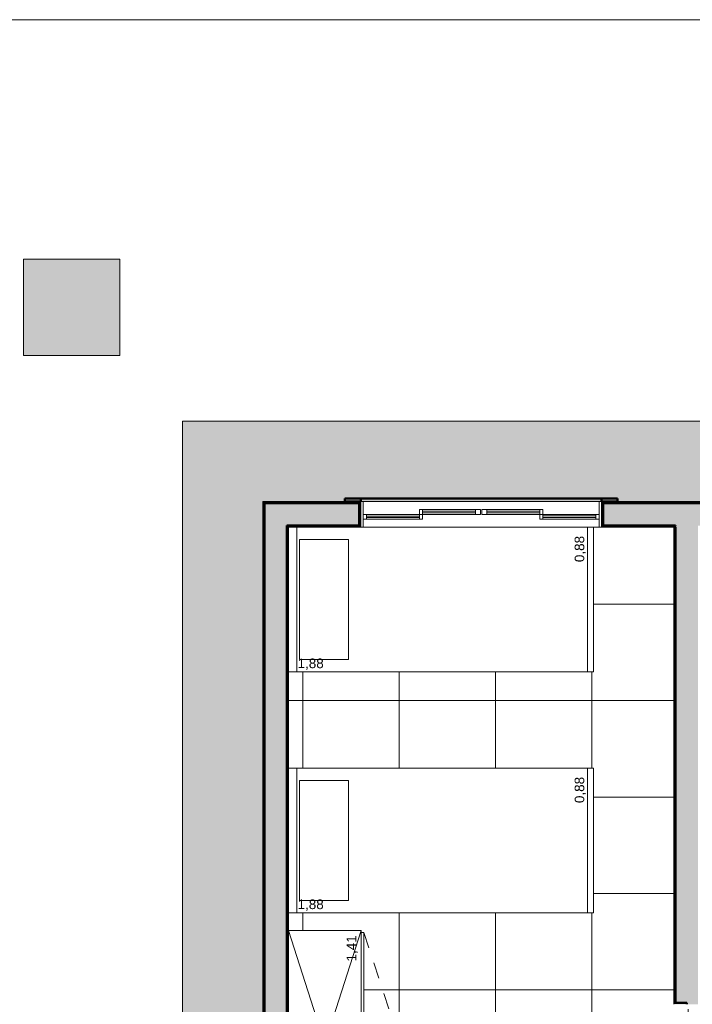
# Model space of a CAD drawing. Header units: metres. Extents: x -14 to 13.9, y -18.2 to 7.6.
# Tile 182 of 195: x -9.2 to -5, y -14.4 to -8.2. Entities that reach past the tile are written whole.
import ezdxf

# ---------------------------------------------------------------- set-up
doc = ezdxf.new("R2010")
doc.units = ezdxf.units.M
doc.linetypes.add('Traço', pattern=[0.00635, 0.003175, -0.003175])
for name, color, linetype, lineweight in [('A-DETL-GENF', 7, 'Continuous', 5), ('A-DETL-THIN', 7, 'Continuous', 5), ('A-FLOR', 7, 'Continuous', 5), ('A-FLOR-PATT', 7, 'Continuous', 5), ('A-GLAZ', 7, 'Continuous', 5), ('A-WALL', 7, 'Continuous', 5), ('A-WALL-PATT', 7, 'Continuous', 50), ('G-ANNO-TEXT', 7, 'Continuous', 9), ('I-FURN', 7, 'Continuous', 5), ('I-WALL', 7, 'Continuous', 5)]:
    doc.layers.add(name, color=color, linetype=linetype, lineweight=lineweight)
doc.layers.add('A-DETL-MBND', color=254, linetype='Continuous', lineweight=5, true_color=0xbebebe)
doc.styles.add('Arial', font='arial.ttf', dxfattribs={"height": 0.06})

# ---------------------------------------------------------------- blocks, each defined once
blk = doc.blocks.new('JANELA DE CORRE_HUMANIZADO0')
at = {"layer": 'A-GLAZ', "lineweight": 15}
for p, q in [((-0.75, -0.08), (-0.75, 0.08)), ((-0.735, -0.08), (-0.735, 0.075)), ((0.735, -0.08), (0.735, 0.08)), ((0.75, -0.08), (0.75, 0.08)), ((-0.365, 0.03), (-0.735, 0.03)), ((-0.735, 0), (-0.385, 0)), ((-0.715, 0), (-0.715, 0.03)), ((-0.385, 0.02), (-0.715, 0.02)), ((-0.715, 0.009), (-0.385, 0.009)), ((-0.385, 0), (-0.385, 0.03)), ((-0.005, 0), (-0.385, 0)), ((-0.385, 0), (-0.385, -0.03)), ((-0.365, 0), (-0.365, 0.03)), ((-0.365, -0.03), (-0.365, 0)), ((0.385, 0), (0.005, 0)), ((0.005, 0), (0.005, -0.03)), ((0.035, -0.03), (0.035, 0)), ((0.735, 0.03), (0.365, 0.03)), ((0.365, 0.03), (0.365, 0)), ((0.365, -0.03), (0.365, 0)), ((0.385, 0), (0.385, 0.03)), ((0.385, 0.02), (0.715, 0.02)), ((0.71, 0.01), (0.385, 0.01)), ((0.385, 0), (0.735, 0)), ((0.385, -0.03), (0.385, 0)), ((0.715, 0), (0.715, 0.03)), ((-0.385, -0.03), (-0.005, -0.03)), ((-0.035, -0.01), (-0.365, -0.01)), ((-0.365, -0.021), (-0.035, -0.021)), ((-0.035, -0.03), (-0.035, 0)), ((-0.005, -0.03), (-0.005, 0)), ((0.005, -0.03), (0.385, -0.03)), ((0.365, -0.01), (0.035, -0.01)), ((0.035, -0.021), (0.365, -0.021))]:
    blk.add_line(p, q, dxfattribs=at)
at = {"layer": 'A-GLAZ'}
for p, q in [((-0.75, 0.08), (0.75, 0.08)), ((-0.75, -0.08), (-0.75, 0.08)), ((0.75, 0.08), (0.75, -0.08)), ((0.75, -0.08), (-0.75, -0.08))]:
    blk.add_line(p, q, dxfattribs=at)
blk = doc.blocks.new('Cama-Shaker - 90 x 190 mm - Solteiro 2-2257889-TERREO HUMANIZADO')
at = {"layer": 'I-FURN', "color": 253, "true_color": 0xaaaaaa}
for p, q in [((-0.4688, -1.9), (-0.4688, 0)), ((0.431, -0.052), (-0.4688, -0.052)), ((-0.3929, -0.3732), (-0.3929, -0.0684)), ((-0.3929, -0.0684), (0.3547, -0.0684)), ((0.3547, -0.0684), (0.3547, -0.3732)), ((0.3547, -0.3732), (-0.3929, -0.3732)), ((0.431, -1.8619), (-0.4688, -1.8619)), ((0.431, -1.9), (-0.4688, -1.9))]:
    blk.add_line(p, q, dxfattribs=at)
blk = doc.blocks.new('Cama-Shaker - 90 x 190 mm - Solteiro 2-V5-TERREO HUMANIZADO')
at = {"layer": 'I-FURN', "color": 253, "true_color": 0xaaaaaa}
for p, q in [((-0.4688, -1.9), (-0.4688, 0)), ((0.431, 0), (0.431, -1.9)), ((0.431, -0.052), (-0.4688, -0.052)), ((-0.3929, -0.3732), (-0.3929, -0.0684)), ((-0.3929, -0.0684), (0.3547, -0.0684)), ((0.3547, -0.0684), (0.3547, -0.3732)), ((0.3547, -0.3732), (-0.3929, -0.3732)), ((0.431, -1.8619), (-0.4688, -1.8619)), ((0.431, -1.9), (-0.4688, -1.9))]:
    blk.add_line(p, q, dxfattribs=at)
blk = doc.blocks.new('Paredes 1 - Paredes 1-2288142-TERREO HUMANIZADO')
at = {"layer": 'A-WALL', "lineweight": 50}
h = blk.add_hatch(color=256, dxfattribs=at)
h.paths.add_polyline_path([(-4.6836, -11.235), (-4.5836, -11.235), (-4.5836, -11.215), (-4.6836, -11.215)])
h.paths.add_polyline_path([(-3.7836, -11.235), (-3.6836, -11.235), (-3.6836, -11.215), (-3.7836, -11.215)])
h.paths.add_polyline_path([(-2.8736, -11.235), (-2.7736, -11.235), (-2.7736, -11.215), (-2.8736, -11.215)])
h.paths.add_polyline_path([(-1.1736, -11.235), (-1.1736, -11.215), (-1.2736, -11.215), (-1.2736, -11.235), (-1.2686, -11.235)])
h.paths.add_polyline_path([(-5.5936, -11.235), (-5.4936, -11.235), (-5.4936, -11.215), (-5.5936, -11.215)])
h.paths.add_polyline_path([(-7.0986, -11.235), (-7.0936, -11.235), (-7.0936, -11.215), (-7.1936, -11.215), (-7.1936, -11.235)])
at = {"layer": 'A-WALL', "lineweight": 50, "true_color": 0xc0c0c0}
blk.add_hatch(color=9, dxfattribs=at).paths.add_polyline_path([(-6.1644, -11.235), (-5.5936, -11.235), (-5.5936, -11.215), (-7.0936, -11.215), (-7.0936, -11.235), (-6.345, -11.235)])
at = {"layer": 'A-WALL', "lineweight": 50}
for p, q in [((-7.0936, -11.215), (-7.1936, -11.215)), ((-7.1936, -11.215), (-7.1936, -11.235)), ((-7.0936, -11.235), (-7.0936, -11.215)), ((-7.0936, -11.215), (-5.5936, -11.215)), ((-5.4936, -11.215), (-5.5936, -11.215)), ((-5.5936, -11.215), (-5.5936, -11.235)), ((-5.4936, -11.235), (-5.4936, -11.215)), ((-7.1936, -11.235), (-7.0936, -11.235)), ((-5.5936, -11.235), (-5.4936, -11.235))]:
    blk.add_line(p, q, dxfattribs=at)
blk = doc.blocks.new('Armário - Closet - Porta com armação dupla 2 - Armário - Closet - Porta com armação dupla 2-3014207-TERREO HUMANIZADO')
at = {"layer": 'I-FURN', "color": 253, "linetype": 'Traço', "true_color": 0xaaaaaa}
for p, q in [((-0.6925, 0.47), (-0.0343, 0.6853)), ((0.6925, 0.47), (0.0343, 0.6853))]:
    blk.add_line(p, q, dxfattribs=at)
at = {"layer": 'I-FURN', "color": 253, "true_color": 0xaaaaaa}
for p, q in [((-0.06, 0.5113), (-0.06, 0.47)), ((-0.05, 0.5113), (-0.05, 0.47)), ((0.05, 0.5113), (0.05, 0.47)), ((0.06, 0.5113), (0.06, 0.47)), ((-0.705, 0.452), (-0.705, 0)), ((0.705, 0), (-0.705, 0.452)), ((-0.705, 0), (0.705, 0.452)), ((-0.705, 0.452), (0.705, 0.452)), ((0.6925, 0.47), (-0.6925, 0.47)), ((-0.6925, 0.452), (-0.6925, 0.47)), ((0, 0.452), (0, 0.47)), ((0.6925, 0.47), (0.6925, 0.452)), ((0.705, 0), (0.705, 0.452)), ((-0.705, 0), (0.705, 0))]:
    blk.add_line(p, q, dxfattribs=at)
for centre in [(-0.055, 0.52), (0.055, 0.52)]:
    blk.add_circle(centre, 0.01, dxfattribs=at)
at = {"layer": 'I-FURN', "color": 253, "linetype": 'Traço', "true_color": 0xaaaaaa}
for centre, start, end in [((-0.6925, 0.47), 360, 18.11745), ((0.6925, 0.47), 161.88255, 180)]:
    blk.add_arc(centre, 0.6925, start, end, dxfattribs=at)

msp = doc.modelspace()

# ---------------------------------------------------------------- hatches: boundary and pattern name
at = {"layer": 'A-DETL-GENF', "true_color": 0xffffff}
h = msp.add_hatch(color=7, dxfattribs=at)
h.paths.add_polyline_path([(-10.433, -17.6758), (-9.833, -17.6758), (-9.833, -17.0758), (-10.433, -17.0758)])
h.paths.add_polyline_path([(-9.579, -17.3798), (-9.279, -17.3798), (-9.279, -17.0798), (-9.579, -17.0798)])
h.paths.add_polyline_path([(-3.475, -10.3258), (-3.475, -9.7258), (-4.075, -9.7258), (-4.075, -10.3258)])
h.paths.add_polyline_path([(-8.5951, -10.3258), (-8.5951, -9.7258), (-9.1951, -9.7258), (-9.1951, -10.3258), (-8.6937, -10.3258)])
at = {"layer": 'A-FLOR-PATT', "true_color": 0xd8d8d8}
h = msp.add_hatch(color=254, dxfattribs=at)
h.paths.add_polyline_path([(0.5064, -18.075), (1.0064, -18.075), (1.0064, -13.705), (0.5064, -13.705), (0.5064, -16.075), (0.5264, -16.075), (0.5264, -17.475), (0.5064, -17.475), (0.5064, -18.0028)])
h.paths.add_polyline_path([(-8.452, -17.761), (-8.452, -17.761), (-8.4512, -17.7607)])
h.paths.add_polyline_path([(-8.6937, -18.075), (-8.3336, -18.0746), (-8.3336, -17.7839), (-8.3346, -17.7849), (-8.354, -17.7852), (-8.3544, -17.7856), (-8.3924, -17.7859), (-8.3933, -17.7908), (-8.3955, -17.7927), (-8.3997, -17.7933), (-8.4029, -17.7943), (-8.4057, -17.7959), (-8.4096, -17.7984), (-8.4125, -17.7982), (-8.4156, -17.7959), (-8.4189, -17.7942), (-8.4227, -17.7932), (-8.4264, -17.7923), (-8.4283, -17.7901), (-8.4288, -17.787), (-8.4294, -17.7856), (-8.4394, -17.7851), (-8.4416, -17.7854), (-8.4447, -17.7875), (-8.4479, -17.7885), (-8.453, -17.7889), (-8.4571, -17.7879), (-8.4624, -17.7837), (-8.4646, -17.7794), (-8.4653, -17.775), (-8.4636, -17.7682), (-8.462, -17.7657), (-8.4581, -17.7626), (-8.4544, -17.7615), (-8.4499, -17.7611), (-8.4447, -17.7624), (-8.4396, -17.765), (-8.4289, -17.7635), (-8.428, -17.7592), (-8.4258, -17.7573), (-8.4222, -17.7567), (-8.4184, -17.7556), (-8.4156, -17.7541), (-8.4114, -17.7516), (-8.4088, -17.7518), (-8.4053, -17.7543), (-8.4024, -17.7558), (-8.3992, -17.7567), (-8.3949, -17.7577), (-8.393, -17.7599), (-8.3925, -17.7631), (-8.3923, -17.7644), (-8.354, -17.7648), (-8.354, -17.7651), (-8.3346, -17.7651), (-8.3336, -17.7661), (-8.3336, -15.315), (-7.7037, -15.315), (-7.7037, -11.235), (-7.1936, -11.235), (-7.1936, -11.215), (-5.4936, -11.215), (-5.4936, -11.235), (-4.6836, -11.235), (-4.6836, -11.215), (-3.6836, -11.215), (-3.6836, -11.235), (-2.8736, -11.235), (-2.8736, -11.215), (-1.1736, -11.215), (-1.1736, -11.235), (-0.6636, -11.235), (-0.6636, -12.505), (-0.1636, -12.505), (-0.1636, -10.735), (-8.2037, -10.735), (-8.2037, -14.815), (-8.8336, -14.815), (-8.8336, -18.075)])
at = {"layer": 'A-FLOR-PATT', "true_color": 0x808080}
h = msp.add_hatch(dxfattribs=at)
h.set_pattern_fill('FP_4', color=8, style=0, pattern_type=2)
h.set_pattern_definition([(0, (-2.654, -16.075), (0, 0.6), []), (90, (-2.654, -16.075), (-0.6, 4e-17), [])])
h.paths.add_polyline_path([(0.3464, -18.075), (0.3464, -15.475), (-1.0286, -15.475), (-1.0286, -15.485), (-1.2286, -15.485), (-1.2286, -15.6374), (-2.0286, -15.6374), (-2.0286, -15.485), (-2.2286, -15.485), (-2.2286, -15.475), (-3.3837, -15.475), (-3.3834, -15.235), (-3.374, -14.395), (-3.3837, -14.395), (-3.3837, -14.275), (-4.9836, -14.275), (-4.9836, -14.395), (-5.1136, -14.395), (-5.1136, -14.375), (-5.1436, -14.375), (-5.1436, -11.395), (-5.6437, -11.395), (-5.6437, -12.295), (-7.5437, -12.295), (-7.5437, -12.895), (-5.6437, -12.895), (-5.6437, -13.795), (-7.5437, -13.795), (-7.5437, -13.905), (-7.0917, -13.905), (-7.0917, -13.9175), (-7.0737, -13.9175), (-7.0737, -14.55), (-7.0323, -14.55), (-7.0308, -14.548), (-7.0287, -14.5464), (-7.0263, -14.5454), (-7.0237, -14.545), (-7.0211, -14.5454), (-7.0187, -14.5464), (-7.0166, -14.548), (-7.015, -14.55), (-7.014, -14.5525), (-7.0137, -14.555), (-7.014, -14.5576), (-7.015, -14.56), (-7.0166, -14.5621), (-7.0187, -14.5637), (-7.0211, -14.5647), (-7.0237, -14.565), (-7.0263, -14.5647), (-7.0287, -14.5637), (-7.0308, -14.5621), (-7.0323, -14.56), (-7.0737, -14.56), (-7.0737, -14.66), (-7.0323, -14.66), (-7.0308, -14.658), (-7.0287, -14.6564), (-7.0263, -14.6554), (-7.0237, -14.655), (-7.0211, -14.6554), (-7.0187, -14.6564), (-7.0166, -14.658), (-7.015, -14.66), (-7.014, -14.6625), (-7.0137, -14.665), (-7.014, -14.6676), (-7.015, -14.67), (-7.0166, -14.6721), (-7.0187, -14.6737), (-7.0211, -14.6747), (-7.0237, -14.675), (-7.0263, -14.6747), (-7.0287, -14.6737), (-7.0308, -14.6721), (-7.0323, -14.67), (-7.0737, -14.67), (-7.0737, -15.3025), (-7.0917, -15.3025), (-7.0917, -15.315), (-5.1436, -15.315), (-5.1436, -15.255), (-5.1043, -15.255), (-5.1043, -15.235), (-4.9836, -15.235), (-4.9836, -15.475), (-6.0136, -15.475), (-6.0136, -18.075), (-5.2136, -18.075), (-5.2136, -17.575), (-4.0136, -17.575), (-4.0136, -18.075), (-3.2137, -18.075), (-3.2137, -17.275), (-3.2337, -17.275), (-3.2337, -16.405), (-2.8637, -16.405), (-2.8637, -16.4389), (-2.8009, -16.4284), (-2.7, -16.4229), (-2.597, -16.4295), (-2.5094, -16.4448), (-2.5078, -16.4427), (-2.5048, -16.4402), (-2.5016, -16.4387), (-2.5001, -16.4382), (-2.4956, -16.4382), (-2.491, -16.4399), (-2.4885, -16.4418), (-2.4865, -16.444), (-2.4849, -16.4473), (-2.4841, -16.4508), (-2.4843, -16.4544), (-2.4865, -16.467), (-2.4918, -16.5224), (-2.4926, -16.5247), (-2.4987, -16.531), (-2.5046, -16.5311), (-2.5137, -16.5275), (-2.5137, -16.575), (-2.2937, -16.575), (-2.2937, -16.5275), (-2.2951, -16.5279), (-2.3035, -16.531), (-2.3099, -16.5299), (-2.3148, -16.525), (-2.3167, -16.5144), (-2.3221, -16.4576), (-2.3228, -16.4558), (-2.3233, -16.4532), (-2.3229, -16.4485), (-2.3212, -16.4447), (-2.3186, -16.4415), (-2.3164, -16.4399), (-2.3137, -16.4387), (-2.3106, -16.438), (-2.3053, -16.4389), (-2.3019, -16.4406), (-2.2994, -16.4428), (-2.2968, -16.4448), (-2.2009, -16.4284), (-2.0994, -16.4229), (-1.997, -16.4295), (-1.9094, -16.4448), (-1.9078, -16.4427), (-1.9048, -16.4402), (-1.9016, -16.4387), (-1.9001, -16.4382), (-1.8956, -16.4382), (-1.891, -16.4399), (-1.8885, -16.4418), (-1.8865, -16.444), (-1.8849, -16.4473), (-1.8841, -16.4508), (-1.8843, -16.4544), (-1.8865, -16.467), (-1.8918, -16.5224), (-1.8926, -16.5247), (-1.8987, -16.531), (-1.9046, -16.5311), (-1.9137, -16.5275), (-1.9137, -16.575), (-1.8037, -16.575), (-1.7907, -16.5767), (-1.7787, -16.5817), (-1.7683, -16.5897), (-1.7604, -16.6), (-1.7554, -16.6121), (-1.7537, -16.625), (-1.7541, -17.4282), (-1.7554, -17.438), (-1.7604, -17.45), (-1.7683, -17.4604), (-1.7787, -17.4683), (-1.7907, -17.4733), (-1.8037, -17.475), (-1.9137, -17.475), (-1.9137, -17.5245), (-1.9127, -17.5244), (-1.9039, -17.521), (-1.8986, -17.5211), (-1.8926, -17.5274), (-1.891, -17.5336), (-1.8848, -17.5953), (-1.8841, -17.6006), (-1.8845, -17.6036), (-1.8857, -17.6067), (-1.8888, -17.6106), (-1.891, -17.6121), (-1.8937, -17.6134), (-1.8966, -17.6141), (-1.9016, -17.6134), (-1.9051, -17.6117), (-1.9079, -17.6092), (-1.9096, -17.6071), (-2.0065, -17.6237), (-2.1073, -17.6292), (-2.2104, -17.6226), (-2.2979, -17.6073), (-2.2994, -17.6093), (-2.3026, -17.6119), (-2.3058, -17.6134), (-2.3083, -17.6139), (-2.3127, -17.6136), (-2.3153, -17.6127), (-2.3189, -17.6102), (-2.3212, -17.6074), (-2.3226, -17.6045), (-2.3233, -17.6006), (-2.3231, -17.5977), (-2.3209, -17.585), (-2.3157, -17.5308), (-2.3143, -17.5263), (-2.3094, -17.5217), (-2.3027, -17.521), (-2.2937, -17.5245), (-2.2937, -17.475), (-2.5137, -17.475), (-2.5137, -17.5245), (-2.5127, -17.5244), (-2.5039, -17.521), (-2.4986, -17.5211), (-2.4926, -17.5274), (-2.491, -17.5336), (-2.4848, -17.5953), (-2.4841, -17.6006), (-2.4845, -17.6036), (-2.4857, -17.6067), (-2.4888, -17.6106), (-2.491, -17.6121), (-2.4937, -17.6134), (-2.4966, -17.6141), (-2.5016, -17.6134), (-2.5051, -17.6117), (-2.5079, -17.6092), (-2.5103, -17.6072), (-2.6065, -17.6237), (-2.7073, -17.6292), (-2.8104, -17.6226), (-2.8637, -17.6134), (-2.8637, -18.075), (0.3396, -18.075)])
h.paths.add_polyline_path([(-3.2834, -18.0451), (-3.9439, -18.045), (-3.9437, -17.4335), (-3.2834, -17.4335), (-3.2834, -18.045)])
h.paths.add_polyline_path([(-1.2076, -18.045), (-1.2076, -17.2322), (-1.106, -17.2322), (-1.106, -17.1814), (0.2148, -17.1814), (0.2148, -17.2322), (0.3164, -17.2322), (0.3164, -18.045), (-1.106, -18.045)])
h.paths.add_polyline_path([(-5.6323, -18.045), (-5.9936, -18.045), (-5.9936, -17.4125), (-5.9513, -17.4125), (-5.9513, -17.393), (-5.271, -17.393), (-5.271, -17.4125), (-5.2336, -17.4125), (-5.2336, -18.045), (-5.622, -18.045)])
h.paths.add_polyline_path([(-4.6136, -17.7955), (-4.6084, -17.7948), (-4.6036, -17.7928), (-4.5994, -17.7897), (-4.5963, -17.7855), (-4.5943, -17.7807), (-4.5936, -17.7755), (-4.5943, -17.7703), (-4.5963, -17.7655), (-4.5994, -17.7614), (-4.6036, -17.7582), (-4.6084, -17.7562), (-4.6136, -17.7555), (-4.6188, -17.7562), (-4.6236, -17.7582), (-4.6277, -17.7614), (-4.6309, -17.7655), (-4.6329, -17.7703), (-4.6336, -17.7755), (-4.6329, -17.7807), (-4.6309, -17.7855), (-4.6277, -17.7897), (-4.6236, -17.7928), (-4.6188, -17.7948)])
h.paths.add_polyline_path([(-2.1037, -17.588), (-2.0065, -17.5822), (-1.9133, -17.5654), (-1.9159, -17.5395), (-2.2919, -17.5398), (-2.2941, -17.5659), (-2.1996, -17.5825), (-2.1897, -17.583)])
h.paths.add_polyline_path([(-2.7037, -17.588), (-2.6065, -17.5822), (-2.5133, -17.5654), (-2.5159, -17.5395), (-2.8637, -17.5395), (-2.8637, -17.5712), (-2.7996, -17.5825), (-2.7317, -17.5864)])
h.paths.add_polyline_path([(-1.9159, -17.5349), (-1.9159, -17.5325), (-1.916, -17.5336)])
h.paths.add_polyline_path([(-2.5159, -17.5349), (-2.5159, -17.5325), (-2.516, -17.5336)])
h.paths.add_polyline_path([(-3.6351, -17.4188), (-3.9437, -17.4188), (-3.9437, -17.3806), (-3.9025, -17.3806), (-3.9005, -17.3533), (-3.8929, -17.3457), (-3.8842, -17.3458), (-3.8761, -17.3538), (-3.8748, -17.3806), (-3.2834, -17.3806), (-3.2834, -17.4188)])
h.paths.add_polyline_path([(-2.5161, -16.5201), (-2.5157, -16.5187), (-2.516, -16.5188)])
h.paths.add_polyline_path([(-1.9161, -16.5201), (-1.9157, -16.5187), (-1.916, -16.5188)])
h.paths.add_polyline_path([(-2.1897, -16.5125), (-1.9154, -16.5123), (-1.9143, -16.4984), (-1.9132, -16.4862), (-2.0091, -16.4695), (-2.1037, -16.4641), (-2.2009, -16.4698), (-2.2941, -16.4862), (-2.2915, -16.5125), (-2.1996, -16.5125)])
h.paths.add_polyline_path([(-2.7996, -16.5125), (-2.5154, -16.5123), (-2.5143, -16.4984), (-2.5132, -16.4862), (-2.6078, -16.4696), (-2.7037, -16.4641), (-2.8009, -16.4698), (-2.8637, -16.4808), (-2.8637, -16.5125), (-2.8009, -16.5125)])
h.paths.add_polyline_path([(-2.4612, -15.315), (-2.2336, -15.315), (-2.2336, -14.863), (-2.2211, -14.863), (-2.2211, -14.845), (-1.5886, -14.845), (-1.5886, -14.8037), (-1.5907, -14.8021), (-1.5922, -14.8), (-1.5932, -14.7976), (-1.5936, -14.795), (-1.5932, -14.7925), (-1.5922, -14.79), (-1.5907, -14.788), (-1.5886, -14.7864), (-1.5862, -14.7854), (-1.5836, -14.785), (-1.581, -14.7854), (-1.5786, -14.7864), (-1.5765, -14.788), (-1.5749, -14.79), (-1.5739, -14.7925), (-1.5736, -14.795), (-1.5739, -14.7976), (-1.5749, -14.8), (-1.5765, -14.8021), (-1.5786, -14.8037), (-1.5786, -14.845), (-1.4786, -14.845), (-1.4786, -14.8037), (-1.4807, -14.8021), (-1.4822, -14.8), (-1.4832, -14.7976), (-1.4836, -14.795), (-1.4832, -14.7925), (-1.4822, -14.79), (-1.4807, -14.788), (-1.4786, -14.7864), (-1.4762, -14.7854), (-1.4736, -14.785), (-1.471, -14.7854), (-1.4671, -14.7875), (-1.4665, -14.788), (-1.4649, -14.79), (-1.4639, -14.7925), (-1.4636, -14.795), (-1.4639, -14.7976), (-1.4649, -14.8), (-1.4671, -14.8026), (-1.4686, -14.8037), (-1.4686, -14.845), (-0.8361, -14.845), (-0.8361, -14.863), (-0.8236, -14.863), (-0.8236, -13.295), (-2.7236, -13.295), (-2.7236, -11.895), (-0.8236, -11.895), (-0.8236, -11.395), (-3.2217, -11.395), (-3.2217, -14.365), (-3.2237, -14.365), (-3.2237, -15.1939), (-2.4494, -15.1939), (-2.4494, -15.1839), (-2.4394, -15.1839), (-2.4394, -15.1639), (-2.4726, -15.158), (-2.5062, -15.158), (-2.5394, -15.1639), (-2.5462, -15.1445), (-2.504, -15.1372), (-2.4611, -15.1386), (-2.4194, -15.1486), (-2.4194, -15.1839), (-2.4094, -15.1839), (-2.4094, -15.1939), (-2.3696, -15.1939), (-2.3696, -15.2339), (-2.4096, -15.2339), (-2.4096, -15.2439), (-2.4196, -15.2439), (-2.4196, -15.2803), (-2.4612, -15.2904), (-2.5064, -15.2914), (-2.5464, -15.2845), (-2.5396, -15.265), (-2.5041, -15.271), (-2.4727, -15.271), (-2.4396, -15.265), (-2.4396, -15.2439), (-2.4496, -15.2439), (-2.4496, -15.2339), (-3.2237, -15.2339), (-3.2237, -15.315), (-2.4727, -15.315)])
h.paths.add_polyline_path([(-5.8632, -15.2918), (-5.906, -15.2904), (-5.9477, -15.2803), (-5.9477, -15.2439), (-5.9577, -15.2439), (-5.9577, -15.2339), (-5.9977, -15.2339), (-5.9977, -15.1939), (-5.9579, -15.1939), (-5.9579, -15.1839), (-5.9479, -15.1839), (-5.9479, -15.1486), (-5.9062, -15.1386), (-5.861, -15.1376), (-5.8211, -15.1445), (-5.8279, -15.1639), (-5.8633, -15.158), (-5.8947, -15.158), (-5.9279, -15.1639), (-5.9279, -15.1839), (-5.9179, -15.1839), (-5.9179, -15.1939), (-5.1133, -15.1939), (-5.1133, -15.2339), (-5.9177, -15.2339), (-5.9177, -15.2439), (-5.9277, -15.2439), (-5.9277, -15.265), (-5.8946, -15.271), (-5.8609, -15.271), (-5.8277, -15.265), (-5.8209, -15.2845), (-5.8609, -15.2914)])
h.paths.add_polyline_path([(-1.242, -13.705), (-1.242, -13.57), (-1.2474, -13.57), (-1.2474, -13.5), (-1.242, -13.5), (-1.242, -13.365), (-0.892, -13.365), (-0.892, -13.705)])
h.paths.add_polyline_path([(-0.892, -11.8253), (-1.242, -11.8253), (-1.242, -11.6903), (-1.2474, -11.6903), (-1.2474, -11.6203), (-1.242, -11.6203), (-1.242, -11.4853), (-0.892, -11.4853), (-0.892, -11.6903)])
at = {"layer": 'A-WALL-PATT'}
h = msp.add_hatch(color=256, dxfattribs=at)
h.paths.add_polyline_path([(-7.1011, -11.315), (-7.0986, -11.315), (-7.0986, -11.24), (-7.6987, -11.24), (-7.6987, -11.2425), (-7.1011, -11.2427), (-7.1011, -11.3147)])
h.paths.add_polyline_path([(-5.5861, -11.315), (-5.5861, -11.2425), (-5.0636, -11.2425), (-5.0636, -11.24), (-5.5886, -11.24), (-5.5886, -11.315)])
for points in [[(-7.6962, -15.32), (-7.6962, -11.2425), (-7.6987, -11.2425), (-7.6987, -15.32)], [(-7.6937, -15.3225), (-7.6937, -11.245), (-7.6962, -11.245), (-7.6962, -15.3225), (-7.6937, -15.3225)], [(-7.6936, -15.325), (-7.5537, -15.325), (-7.5537, -11.385), (-7.6937, -11.385), (-7.6937, -15.325)], [(-7.5537, -15.3225), (-7.5512, -15.3225), (-7.5512, -11.3875), (-7.5537, -11.3875), (-7.5537, -15.315)], [(-7.5512, -15.32), (-7.5487, -15.32), (-7.5487, -11.39), (-7.5512, -11.3901), (-7.5512, -15.32)], [(-5.1386, -14.12), (-5.1361, -14.12), (-5.1361, -11.39), (-5.1386, -11.39), (-5.1386, -14.1157)], [(-5.1336, -14.1225), (-5.1336, -11.3875), (-5.1361, -11.3875), (-5.1361, -14.1225)], [(-5.0036, -14.125), (-4.9936, -14.125), (-4.9936, -11.385), (-5.1336, -11.385), (-5.1336, -14.125), (-5.0804, -14.125)]]:
    msp.add_hatch(color=256, dxfattribs=at).paths.add_polyline_path(points)
h = msp.add_hatch(color=256, dxfattribs=at)
h.paths.add_polyline_path([(-7.1036, -11.315), (-7.1011, -11.3147), (-7.1011, -11.2425), (-7.6962, -11.2425), (-7.6962, -11.245), (-7.1036, -11.245)])
h.paths.add_polyline_path([(-5.5861, -11.315), (-5.5836, -11.315), (-5.5836, -11.245), (-5.0636, -11.245), (-5.0636, -11.2425), (-5.5861, -11.2425), (-5.5861, -11.245)])
h = msp.add_hatch(color=256, dxfattribs=at)
h.paths.add_polyline_path([(-7.6937, -11.385), (-7.1036, -11.385), (-7.1036, -11.245), (-7.6937, -11.245)])
h.paths.add_polyline_path([(-5.0804, -11.385), (-5.0636, -11.385), (-5.0636, -11.245), (-5.5836, -11.245), (-5.5836, -11.385), (-5.1336, -11.385)])
h = msp.add_hatch(color=256, dxfattribs=at)
h.paths.add_polyline_path([(-3.7761, -11.315), (-3.7761, -11.2425), (-3.3837, -11.2425), (-3.3837, -11.24), (-3.7786, -11.24), (-3.7786, -11.315)])
h.paths.add_polyline_path([(-4.5911, -11.315), (-4.5886, -11.315), (-4.5886, -11.24), (-5.0636, -11.24), (-5.0636, -11.2425), (-4.5911, -11.2425), (-4.5911, -11.3009)])
h = msp.add_hatch(color=256, dxfattribs=at)
h.paths.add_polyline_path([(-3.7736, -11.315), (-3.7736, -11.245), (-3.3837, -11.245), (-3.3837, -11.2425), (-3.7761, -11.2425), (-3.7761, -11.315)])
h.paths.add_polyline_path([(-4.5911, -11.315), (-4.5911, -11.2425), (-5.0636, -11.2425), (-5.0636, -11.245), (-4.5936, -11.245), (-4.5936, -11.315)])
h = msp.add_hatch(color=256, dxfattribs=at)
h.paths.add_polyline_path([(-3.7586, -11.385), (-3.3812, -11.385), (-3.3812, -11.2474), (-3.3837, -11.245), (-3.7736, -11.245), (-3.7736, -11.385)])
h.paths.add_polyline_path([(-4.9836, -11.385), (-4.5936, -11.385), (-4.5936, -11.245), (-5.0636, -11.245), (-5.0636, -11.385), (-4.9936, -11.385)])
h = msp.add_hatch(color=256, dxfattribs=at)
h.paths.add_polyline_path([(-7.5537, -11.3875), (-7.1011, -11.3875), (-7.1011, -11.315), (-7.1036, -11.315), (-7.1036, -11.385), (-7.5537, -11.385)])
h.paths.add_polyline_path([(-5.1398, -11.3875), (-5.1336, -11.3875), (-5.1336, -11.385), (-5.5836, -11.385), (-5.5836, -11.315), (-5.5861, -11.315), (-5.5861, -11.3875), (-5.1436, -11.3875)])
h = msp.add_hatch(color=256, dxfattribs=at)
h.paths.add_polyline_path([(-5.1386, -11.39), (-5.1361, -11.39), (-5.1361, -11.3875), (-5.5861, -11.3875), (-5.5861, -11.315), (-5.5886, -11.315), (-5.5886, -11.39), (-5.1411, -11.39)])
h.paths.add_polyline_path([(-7.5512, -11.39), (-7.0986, -11.39), (-7.0986, -11.315), (-7.1011, -11.315), (-7.1011, -11.3875), (-7.5512, -11.3875)])
h = msp.add_hatch(color=256, dxfattribs=at)
h.paths.add_polyline_path([(-5.1386, -15.32), (-5.1361, -15.32), (-5.1361, -15.2725), (-5.0636, -15.2725), (-5.0636, -15.27), (-5.1386, -15.27), (-5.1386, -15.3179)])
h.paths.add_polyline_path([(-5.1386, -14.36), (-5.0636, -14.36), (-5.0636, -14.3575), (-5.1361, -14.3575), (-5.1361, -14.12), (-5.1386, -14.12), (-5.1386, -14.355)])
h = msp.add_hatch(color=256, dxfattribs=at)
h.paths.add_polyline_path([(-5.1336, -15.3225), (-5.1336, -15.275), (-5.0636, -15.275), (-5.0636, -15.2725), (-5.1361, -15.2725), (-5.1361, -15.3225)])
h.paths.add_polyline_path([(-5.0804, -14.3575), (-5.0636, -14.3575), (-5.0636, -14.355), (-5.1336, -14.355), (-5.1336, -14.1225), (-5.1361, -14.1225), (-5.1361, -14.3575), (-5.1336, -14.3575)])
h = msp.add_hatch(color=256, dxfattribs=at)
h.paths.add_polyline_path([(-5.0804, -15.325), (-4.9936, -15.325), (-4.9936, -15.265), (-5.0636, -15.265), (-5.0636, -15.275), (-5.1336, -15.275), (-5.1336, -15.325)])
h.paths.add_polyline_path([(-4.9936, -14.365), (-4.9936, -14.125), (-5.1336, -14.125), (-5.1336, -14.355), (-5.0636, -14.355), (-5.0636, -14.365)])
at = {"layer": 'I-WALL'}
h = msp.add_hatch(color=256, dxfattribs=at)
h.paths.add_polyline_path([(-5.5886, -11.315), (-5.5886, -11.24), (-5.0636, -11.24), (-5.0636, -11.235), (-5.5936, -11.235), (-5.5936, -11.315)])
h.paths.add_polyline_path([(-7.0986, -11.315), (-7.0936, -11.315), (-7.0936, -11.235), (-7.7037, -11.235), (-7.7037, -11.24), (-7.0986, -11.24), (-7.0986, -11.3143)])
for points in [[(-7.7014, -15.315), (-7.6987, -15.315), (-7.6987, -11.24), (-7.7037, -11.24), (-7.7037, -15.315)], [(-7.5487, -15.315), (-7.5437, -15.315), (-7.5437, -11.395), (-7.5487, -11.395), (-7.5487, -15.3025)], [(-5.1436, -14.115), (-5.1386, -14.115), (-5.1386, -11.395), (-5.1436, -11.395), (-5.1436, -13.0434)]]:
    msp.add_hatch(color=256, dxfattribs=at).paths.add_polyline_path(points)
h = msp.add_hatch(color=256, dxfattribs=at)
h.paths.add_polyline_path([(-3.7836, -11.315), (-3.7786, -11.315), (-3.7786, -11.24), (-3.3837, -11.24), (-3.3837, -11.235), (-3.7836, -11.235), (-3.7836, -11.3009)])
h.paths.add_polyline_path([(-4.5836, -11.315), (-4.5836, -11.235), (-5.0636, -11.235), (-5.0636, -11.24), (-4.5886, -11.24), (-4.5886, -11.315)])
h = msp.add_hatch(color=256, dxfattribs=at)
h.paths.add_polyline_path([(-5.5836, -11.395), (-5.1386, -11.395), (-5.1386, -11.39), (-5.5886, -11.39), (-5.5886, -11.315), (-5.5936, -11.315), (-5.5936, -11.395)])
h.paths.add_polyline_path([(-7.5487, -11.395), (-7.0936, -11.395), (-7.0936, -11.315), (-7.0986, -11.315), (-7.0986, -11.39), (-7.5487, -11.39)])
h = msp.add_hatch(color=256, dxfattribs=at)
h.paths.add_polyline_path([(-5.1386, -15.315), (-5.1386, -15.27), (-5.0636, -15.27), (-5.0636, -15.265), (-5.1436, -15.265), (-5.1436, -15.315)])
h.paths.add_polyline_path([(-5.1336, -14.365), (-5.0636, -14.365), (-5.0636, -14.36), (-5.1386, -14.36), (-5.1386, -14.115), (-5.1436, -14.115), (-5.1436, -14.365), (-5.1361, -14.365)])

# ---------------------------------------------------------------- linework, layer by layer
at = {"layer": 'A-DETL-MBND', "color": 254, "true_color": 0xd4d4d4}
msp.add_line((-13.9936, -8.235), (6.0064, -8.235), dxfattribs=at)
at = {"layer": 'A-DETL-THIN'}
for p, q in [((-8.5951, -9.7258), (-9.1951, -9.7258)), ((-9.1951, -9.7258), (-9.1951, -10.3258)), ((-8.5951, -10.3258), (-8.5951, -9.7258)), ((-9.1951, -10.3258), (-8.5951, -10.3258))]:
    msp.add_line(p, q, dxfattribs=at)
at = {"layer": 'A-FLOR', "color": 8, "true_color": 0x808080}
for p, q in [((-0.1636, -10.735), (-8.2037, -10.735)), ((-8.2037, -10.735), (-8.2037, -14.815))]:
    msp.add_line(p, q, dxfattribs=at)
at = {"layer": 'A-WALL'}
for p, q in [((-7.7037, -11.235), (-7.7037, -15.315)), ((-7.0936, -11.235), (-7.7037, -11.235)), ((-7.0986, -11.24), (-7.6987, -11.24)), ((-7.6987, -11.24), (-7.6987, -15.325)), ((-7.6962, -15.3225), (-7.6962, -11.2425)), ((-7.1011, -11.2425), (-7.6962, -11.2425)), ((-7.1011, -11.3875), (-7.1011, -11.2425)), ((-7.0986, -11.39), (-7.0986, -11.24)), ((-4.5836, -11.235), (-5.5936, -11.235)), ((-5.5886, -11.24), (-5.5886, -11.39)), ((-4.5886, -11.24), (-5.5886, -11.24)), ((-5.5861, -11.2425), (-5.5861, -11.3875)), ((-4.5911, -11.2425), (-5.5861, -11.2425)), ((-7.0936, -11.315), (-7.1036, -11.315)), ((-5.5836, -11.315), (-5.5936, -11.315)), ((-7.5512, -15.315), (-7.5512, -11.3875)), ((-7.5512, -11.3875), (-7.1011, -11.3875)), ((-7.5487, -15.32), (-7.5487, -11.39)), ((-7.5487, -11.39), (-7.0986, -11.39)), ((-7.5437, -13.905), (-7.5437, -11.395)), ((-7.5437, -11.395), (-7.0936, -11.395)), ((-5.5936, -11.395), (-5.1436, -11.395)), ((-5.5886, -11.39), (-5.1386, -11.39)), ((-5.5861, -11.3875), (-5.1361, -11.3875)), ((-5.1436, -11.395), (-5.1436, -14.365)), ((-5.1386, -11.39), (-5.1386, -14.36)), ((-5.1361, -11.3875), (-5.1361, -14.3575)), ((-5.1336, -11.395), (-5.1336, -11.3875)), ((-5.1386, -14.36), (-5.0636, -14.36)), ((-5.1361, -14.3575), (-5.0636, -14.3575))]:
    msp.add_line(p, q, dxfattribs=at)
at = {"layer": 'A-WALL', "lineweight": 50}
for p, q in [((-7.6937, -15.315), (-7.6937, -11.245)), ((-7.1036, -11.245), (-7.6937, -11.245)), ((-7.1036, -11.385), (-7.1036, -11.245)), ((-5.5836, -11.245), (-5.5836, -11.385)), ((-4.5936, -11.245), (-5.5836, -11.245)), ((-7.5537, -15.325), (-7.5537, -11.385)), ((-7.5537, -11.385), (-7.1036, -11.385)), ((-5.5836, -11.385), (-5.1336, -11.385)), ((-5.1336, -11.3875), (-5.1336, -11.385)), ((-5.1336, -11.395), (-5.1336, -14.355)), ((-5.1336, -14.355), (-5.0636, -14.355)), ((-5.0636, -14.365), (-5.0636, -14.355))]:
    msp.add_line(p, q, dxfattribs=at)

# ---------------------------------------------------------------- block references
at = {"layer": 'A-GLAZ', "rotation": 180}
msp.add_blockref('JANELA DE CORRE_HUMANIZADO0', (-6.3436, -11.315), dxfattribs=at)
at = {"layer": 'A-WALL', "lineweight": 50}
msp.add_blockref('Paredes 1 - Paredes 1-2288142-TERREO HUMANIZADO', (0, 0), dxfattribs=at)
at = {"layer": 'I-FURN', "color": 253, "true_color": 0xaaaaaa}
for name, p, rotation in [('Cama-Shaker - 90 x 190 mm - Solteiro 2-2257889-TERREO HUMANIZADO', (-7.5437, -11.826), 89.99999999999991), ('Cama-Shaker - 90 x 190 mm - Solteiro 2-V5-TERREO HUMANIZADO', (-7.5437, -13.326), 89.9999999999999), ('Armário - Closet - Porta com armação dupla 2 - Armário - Closet - Porta com armação dupla 2-3014207-TERREO HUMANIZADO', (-7.5437, -14.61), 270.0000000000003)]:
    msp.add_blockref(name, p, dxfattribs=dict(at, rotation=rotation))

# ---------------------------------------------------------------- texts
at = {"layer": 'G-ANNO-TEXT', "color": 253, "true_color": 0xaaaaaa, "char_height": 0.06, "width": 0.212447, "attachment_point": 1, "rotation": 90, "style": 'Arial'}
for s, insert in [('0,88', (-5.7615, -11.6121)), ('0,88', (-5.7615, -13.1123)), ('1,41', (-7.1818, -14.0985))]:
    msp.add_mtext(s, dxfattribs=dict(at, insert=insert))
at = {"layer": 'G-ANNO-TEXT', "color": 253, "true_color": 0xaaaaaa, "char_height": 0.06, "width": 0.212447, "attachment_point": 1, "style": 'Arial'}
for insert in [(-7.4873, -12.2122), (-7.4873, -13.7124)]:
    msp.add_mtext('1,88', dxfattribs=dict(at, insert=insert))

doc.saveas('drawing.dxf')
